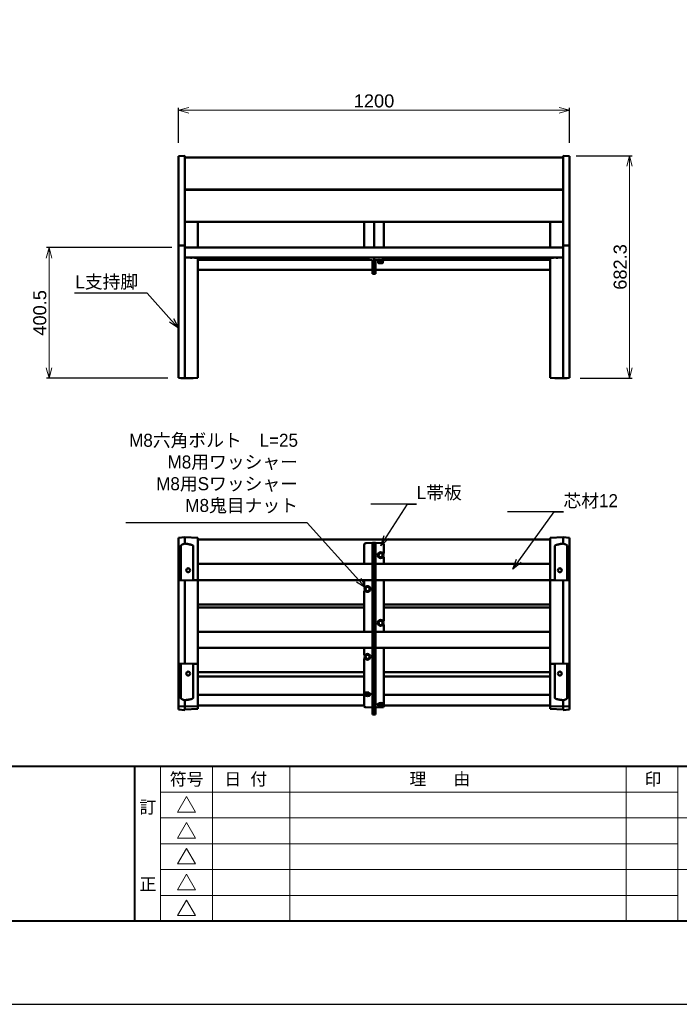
# Model space of a CAD drawing. Header units: millimetres. Extents: x 5514 to 12234, y -691 to 4061.
# Tile 2 of 8: x 7789 to 9812, y -691 to 2330. Entities that reach past the tile are written whole.
import ezdxf
from ezdxf import colors
from ezdxf.entities.mleader import LeaderData, LeaderLine
from ezdxf.math import Vec2, Vec3

# ---------------------------------------------------------------- set-up
doc = ezdxf.new("R2010")
doc.units = ezdxf.units.MM
doc.layers.get('Defpoints').update_dxf_attribs({"color": 2})
doc.layers.add('MD_可視_0', color=7, linetype='Continuous', lineweight=50)
doc.layers.add('寸法', color=7, linetype='Continuous', lineweight=13)
doc.layers.add('図枠', color=7, linetype='Continuous')
doc.styles.get("Standard").update_dxf_attribs({"font": 'arial.ttf'})
doc.styles.add('Ｐゴシック', font='MS PGothic.ttf')
doc.dimstyles.new('寸法', dxfattribs={"dimtxt": 2.5, "dimasz": 2, "dimexe": 0.5, "dimexo": 2.5, "dimgap": 0.5, "dimtad": 1, "dimdec": 1, "dimdsep": 46, "dimtxsty": 'Standard', "dimblk": 'OPEN30', "dimcen": 2.5, "dimclrd": 256, "dimclrt": 256, "dimadec": 0, "dimazin": 0, "dimtfac": 1, "dimtdec": 1, "dimtmove": 0, "dimatfit": 0, "dimldrblk": 'OPEN30', "dimfxl": 1, "dimlwd": -1, "dimarcsym": 0})

# ---------------------------------------------------------------- blocks, each defined once
blk = doc.blocks.new('CustomObjectsInViewport4_0')
at = {"layer": 'MD_可視_0', "extrusion": (0, 1, 0)}
for p, q in [((8276, 1912.1), (8296, 1912.8)), ((8276, 1905.2), (8276, 1912.1)), ((8276, 1905.2), (8276, 1643.9)), ((8296, 1905.4), (8296, 1912.8)), ((9456, 1907.5), (8296, 1907.5)), ((8296, 1905.4), (8296, 1644.1)), ((9456, 1905.4), (9456, 1912.8)), ((9476, 1912.1), (9456, 1912.8)), ((9456, 1905.4), (9456, 1644.1)), ((9476, 1905.2), (9476, 1912.1)), ((9476, 1905.2), (9476, 1643.9)), ((9456, 1809), (8296, 1809)), ((9456, 1808.6), (8296, 1808.6)), ((8336, 1808.6), (8336, 1809)), ((8846, 1809), (8846, 1808.6)), ((8876, 1808.6), (8876, 1809)), ((8906, 1809), (8906, 1808.6)), ((9416, 1808.6), (9416, 1809)), ((9456, 1710.1), (8296, 1710.1)), ((8336, 1631), (8336, 1710.1)), ((8846, 1710.1), (8846, 1631)), ((8876, 1631), (8876, 1710.1)), ((8906, 1710.1), (8906, 1631)), ((9416, 1631), (9416, 1710.1)), ((8276, 1643.9), (8276, 1637)), ((8296, 1637.7), (8276, 1637)), ((8276, 1627), (8276, 1637)), ((8296, 1644.1), (8296, 1637.7)), ((8296, 1637.7), (8296, 1627.7)), ((9456, 1644.1), (9456, 1637.7)), ((9456, 1637.7), (9476, 1637)), ((9456, 1637.7), (9456, 1627.7)), ((9476, 1643.9), (9476, 1637)), ((9476, 1627), (9476, 1637)), ((8276, 1627), (8276, 1256)), ((9456, 1631), (8296, 1631)), ((8296, 1627.7), (8296, 1256)), ((9456, 1627.7), (9456, 1256)), ((9476, 1627), (9476, 1256)), ((8296, 1601), (9456, 1601)), ((8336, 1599.3), (8296, 1600.6)), ((8317, 1599.9), (8317, 1601)), ((8325, 1599.6), (8325, 1601)), ((8336, 1599.3), (8336, 1601)), ((8336, 1599.3), (8336, 1589.3)), ((8336, 1599.3), (8336, 1599.3)), ((8861.7, 1593), (8336, 1593)), ((8336, 1256), (8336, 1589.3)), ((8846, 1601), (8846, 1600)), ((8846, 1600), (8850.8, 1600.1)), ((8846, 1600), (8846, 1593.5)), ((8850.8, 1593.4), (8846, 1593.5)), ((8876, 1601), (8850.8, 1600.1)), ((8871, 1592.7), (8850.8, 1593.4)), ((8852, 1600.2), (8852, 1601)), ((8852, 1593), (8852, 1593.3)), ((8860, 1600.4), (8860, 1601)), ((8860, 1593), (8860, 1593.1)), ((8871, 1592.7), (8871, 1573.7)), ((8871, 1568.7), (8871, 1573.7)), ((8876, 1601), (8876, 1573.5)), ((8876, 1601), (8901.2, 1600.1)), ((8876, 1568.5), (8876, 1573.5)), ((8881, 1592.7), (8901.2, 1593.4)), ((8881, 1592.7), (8881, 1573.7)), ((8881, 1573.7), (8881, 1568.7)), ((8887, 1591), (8887, 1592.6)), ((8905, 1592.6), (8887, 1592.6)), ((8905, 1591), (8887, 1591)), ((8888.3, 1589), (8888.3, 1591)), ((8903.7, 1589), (8888.3, 1589)), ((8888.5, 1589), (8888.5, 1584.4)), ((8889.5, 1583.7), (8888.5, 1584.4)), ((8892.2, 1584.4), (8888.5, 1584.4)), ((8892.2, 1584.4), (8888.5, 1584.4)), ((8889.5, 1583.7), (8892.7, 1583.7)), ((8892, 1593), (8890.3, 1593)), ((8892, 1600.4), (8892, 1601)), ((8892, 1592.6), (8892, 1593.1)), ((8892.2, 1589), (8892.2, 1584.4)), ((8892.7, 1583.7), (8892.2, 1584.4)), ((8899.7, 1584.4), (8892.2, 1584.4)), ((8899.7, 1584.4), (8892.2, 1584.4)), ((8892.7, 1583.7), (8899.2, 1583.7)), ((8899.2, 1583.7), (8899.7, 1584.4)), ((8899.2, 1583.7), (8902.5, 1583.7)), ((8899.7, 1589), (8899.7, 1584.4)), ((8903.5, 1584.4), (8899.7, 1584.4)), ((8903.5, 1584.4), (8899.7, 1584.4)), ((8900, 1600.2), (8900, 1601)), ((8900, 1592.6), (8900, 1593.3)), ((9416, 1593), (8900, 1593)), ((8901.2, 1600.1), (8906, 1600)), ((8906, 1593.5), (8901.2, 1593.4)), ((8902.5, 1583.7), (8903.5, 1584.4)), ((8903.5, 1589), (8903.5, 1584.4)), ((8903.7, 1589), (8903.7, 1591)), ((8905, 1591), (8905, 1592.6)), ((8906, 1600), (8906, 1601)), ((8906, 1593.5), (8906, 1600)), ((9416, 1599.3), (9416, 1601)), ((9416, 1599.3), (9456, 1600.6)), ((9416, 1599.3), (9416, 1589.3)), ((9416, 1599.3), (9416, 1599.3)), ((9416, 1256), (9416, 1589.3)), ((9427, 1599.6), (9427, 1601)), ((9435, 1599.9), (9435, 1601)), ((8871, 1563), (8336, 1563)), ((8871, 1568.7), (8876, 1568.5)), ((8871, 1568.7), (8871, 1563.7)), ((8871, 1563.7), (8871, 1555.7)), ((8871, 1550.7), (8871, 1555.7)), ((8871, 1550.7), (8876, 1550.5)), ((8876, 1568.5), (8881, 1568.7)), ((8876, 1563.4), (8876, 1568.5)), ((8876, 1563.5), (8876, 1555.5)), ((8876, 1550.5), (8876, 1555.5)), ((8876, 1550.5), (8881, 1550.7)), ((8881, 1563.7), (8881, 1568.7)), ((8881, 1563.7), (8881, 1555.7)), ((9416, 1563), (8881, 1563)), ((8881, 1555.7), (8881, 1550.7)), ((8276, 1256), (8276, 1231)), ((8296, 1230.5), (8296, 1256)), ((8336, 1231), (8336, 1256)), ((9416, 1231), (9416, 1256)), ((9456, 1230.5), (9456, 1256)), ((9476, 1256), (9476, 1231)), ((8283.5, 1230.5), (8276, 1231)), ((8336, 1231), (8321, 1230.5)), ((9416, 1231), (9431, 1230.5)), ((9468.5, 1230.5), (9476, 1231))]:
    blk.add_line(p, q, dxfattribs=at)
at = {"layer": 'MD_可視_0'}
for points in [[(8317, 1599.9), (8312.7, 1600.1), (8308.1, 1600.2), (8300.9, 1600.5), (8298.4, 1600.6), (8296, 1600.7)], [(9435, 1599.9), (9439.3, 1600.1), (9443.9, 1600.2), (9451, 1600.5), (9453.5, 1600.6), (9456, 1600.7)]]:
    blk.add_open_spline(points, degree=3, knots=[8160.395978, 8160.395978, 8160.395978, 8160.395978, 8173.069614, 8173.069614, 8179.883425, 8179.883425, 8179.883425, 8179.883425], dxfattribs=at)
for points in [[(8336, 1599.3), (8332.3, 1599.4), (8328.6, 1599.5), (8325, 1599.6)], [(9416, 1599.3), (9419.7, 1599.4), (9423.4, 1599.5), (9427, 1599.6)]]:
    blk.add_open_spline(points, degree=3, dxfattribs=at)
for points, weights in [([(8283.5, 1230.5), (8283.5, 1230.5), (8296, 1230.5)], [1.01713546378, 1.01713546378, 1]), ([(8296, 1230.5), (8321, 1230.5), (8321, 1230.5)], [1, 1.00851477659, 1]), ([(9456, 1230.5), (9431, 1230.5), (9431, 1230.5)], [1, 1.00851477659, 1]), ([(9468.5, 1230.5), (9468.5, 1230.5), (9456, 1230.5)], [1.01713546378, 1.01713546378, 1])]:
    blk.add_rational_spline(points, weights, degree=2, dxfattribs=at)
blk = doc.blocks.new('CustomObjectsInViewport10_0')
at = {"layer": 'MD_可視_0', "extrusion": (0, 2.967e-13, -1)}
for p, q in [((8296, 742.2), (8276, 740.8)), ((8276, 740.8), (8276, 715.8)), ((8296, 722.6), (8296, 742.2)), ((8336, 740.8), (8296, 742.2)), ((8336, 715.8), (8336, 740.8)), ((9416, 734.8), (8336, 734.8)), ((9416, 740.8), (9456, 742.2)), ((9416, 715.8), (9416, 740.8)), ((9456, 722.6), (9456, 742.2)), ((9456, 742.2), (9476, 740.8)), ((9476, 740.8), (9476, 715.8)), ((8276, 610.8), (8276, 715.8)), ((8283.5, 610.3), (8283.5, 715.8)), ((8296, 722.6), (8296, 722.6)), ((8321, 715.8), (8321, 610.3)), ((8336, 715.8), (8336, 610.8)), ((8846, 719), (8846, 660.3)), ((8871, 724.7), (8850.8, 724)), ((8876, 724.8), (8871, 724.7)), ((8871, 719.7), (8871, 724.7)), ((8871, 719.7), (8871, 677.2)), ((8881, 724.7), (8876, 724.8)), ((8876, 724.8), (8876, 719.8)), ((8876, 719.9), (8876, 677.3)), ((8881, 724.7), (8901.2, 724)), ((8881, 724.7), (8881, 719.7)), ((8881, 719.7), (8881, 677.2)), ((8906, 719), (8906, 692.7)), ((9416, 715.8), (9416, 610.8)), ((9431, 715.8), (9431, 610.3)), ((9456, 722.6), (9456, 722.6)), ((9468.5, 610.3), (9468.5, 715.8)), ((9476, 610.8), (9476, 715.8)), ((8871, 677.2), (8871, 672.2)), ((8876, 672.3), (8871, 672.2)), ((8871, 667.2), (8871, 672.2)), ((8871, 667.2), (8871, 603.5)), ((8876, 677.4), (8876, 672.3)), ((8881, 672.2), (8876, 672.3)), ((8876, 672.3), (8876, 667.3)), ((8876, 667.4), (8876, 603.3)), ((8881, 672.2), (8881, 677.2)), ((8881, 672.2), (8881, 667.2)), ((8881, 667.2), (8881, 603.5)), ((8892.2, 693.8), (8888.5, 687.3)), ((8889.5, 687.3), (8888.5, 687.3)), ((8888.5, 687.3), (8892.2, 680.8)), ((8892.7, 693), (8892.2, 693.8)), ((8895.9, 693.8), (8892.2, 693.8)), ((8892.2, 693.8), (8892.2, 693.8)), ((8899.7, 693.8), (8892.2, 693.8)), ((8892.7, 681.7), (8892.2, 680.8)), ((8892.2, 680.8), (8899.7, 680.8)), ((8899.7, 693.8), (8896, 693.8)), ((8899.2, 693), (8899.7, 693.8)), ((8899.2, 681.7), (8899.7, 680.8)), ((8901.6, 690.6), (8899.7, 693.8)), ((8903.5, 687.3), (8899.7, 693.8)), ((8899.7, 680.8), (8903.5, 687.3)), ((8903.5, 687.3), (8901.6, 690.6)), ((8902.2, 685.2), (8903.1, 684.4)), ((8903.2, 684.7), (8902.4, 685.5)), ((8902.5, 687.3), (8903.5, 687.3)), ((8903.3, 692.6), (8906, 692.7)), ((8906, 682), (8903.3, 682.1)), ((8903.5, 687.3), (8903.5, 687.3)), ((8906, 682), (8906, 660.3)), ((8871, 660.3), (8336, 660.3)), ((9416, 660.3), (8881, 660.3)), ((8276, 610.8), (8283.5, 610.3)), ((8276, 353.7), (8276, 610.8)), ((8296, 609.4), (8283.5, 610.3)), ((8321, 610.3), (8296, 609.5)), ((8296, 609.5), (8296, 609.4)), ((8296, 355.1), (8296, 609.4)), ((8321, 610.3), (8336, 610.8)), ((8336, 610.8), (8336, 353.7)), ((8871, 610.3), (8336, 610.3)), ((8846, 610.3), (8846, 588.7)), ((9416, 610.3), (8881, 610.3)), ((8906, 610.3), (8906, 484.7)), ((9431, 610.3), (9416, 610.8)), ((9416, 610.8), (9416, 353.7)), ((9431, 610.3), (9456, 609.5)), ((9456, 609.4), (9468.5, 610.3)), ((9456, 609.5), (9456, 609.4)), ((9456, 355.1), (9456, 609.4)), ((9476, 610.8), (9468.5, 610.3)), ((9476, 353.7), (9476, 610.8)), ((8846, 588.7), (8848.7, 588.6)), ((8848.7, 578.1), (8846, 578)), ((8846, 578), (8846, 452.3)), ((8852.2, 589.8), (8848.5, 583.3)), ((8849.5, 583.3), (8848.5, 583.3)), ((8848.5, 583.3), (8852.2, 576.8)), ((8852.7, 589), (8852.2, 589.8)), ((8855.9, 589.8), (8852.2, 589.8)), ((8852.2, 589.8), (8852.2, 589.8)), ((8859.7, 589.8), (8852.2, 589.8)), ((8852.7, 577.7), (8852.2, 576.8)), ((8852.2, 576.8), (8859.7, 576.8)), ((8859.7, 589.8), (8856, 589.8)), ((8859.2, 589), (8859.7, 589.8)), ((8859.2, 577.7), (8859.7, 576.8)), ((8861.6, 586.6), (8859.7, 589.8)), ((8863.5, 583.3), (8859.7, 589.8)), ((8859.7, 576.8), (8863.5, 583.3)), ((8863.5, 583.3), (8861.6, 586.6)), ((8862.2, 581.2), (8863.1, 580.4)), ((8863.2, 580.7), (8862.4, 581.5)), ((8862.5, 583.3), (8863.5, 583.3)), ((8863.5, 583.3), (8863.5, 583.3)), ((8871, 598.5), (8871, 603.5)), ((8871, 598.5), (8876, 598.3)), ((8871, 598.5), (8871, 593.5)), ((8871, 593.5), (8871, 469.2)), ((8876, 598.3), (8876, 603.4)), ((8876, 598.3), (8881, 598.5)), ((8876, 593.3), (8876, 598.3)), ((8876, 593.4), (8876, 469.3)), ((8881, 603.5), (8881, 598.5)), ((8881, 593.5), (8881, 598.5)), ((8881, 593.5), (8881, 469.2)), ((8336, 535.8), (8846, 535.8)), ((8846, 526.8), (8336, 526.8)), ((8906, 535.8), (9416, 535.8)), ((9416, 526.8), (8906, 526.8)), ((8892.2, 485.8), (8888.5, 479.3)), ((8892.7, 485), (8892.2, 485.8)), ((8895.9, 485.8), (8892.2, 485.8)), ((8892.2, 485.8), (8892.2, 485.8)), ((8899.7, 485.8), (8892.2, 485.8)), ((8899.7, 485.8), (8896, 485.8)), ((8899.2, 485), (8899.7, 485.8)), ((8901.6, 482.6), (8899.7, 485.8)), ((8903.5, 479.3), (8899.7, 485.8)), ((8903.3, 484.6), (8906, 484.7)), ((8871, 469.2), (8871, 464.2)), ((8876, 464.3), (8871, 464.2)), ((8871, 459.2), (8871, 464.2)), ((8871, 459.2), (8871, 395.5)), ((8876, 464.3), (8876, 469.3)), ((8881, 464.2), (8876, 464.3)), ((8876, 464.3), (8876, 459.3)), ((8876, 459.4), (8876, 395.3)), ((8881, 464.2), (8881, 469.2)), ((8881, 464.2), (8881, 459.2)), ((8881, 459.2), (8881, 395.5)), ((8889.5, 479.3), (8888.5, 479.3)), ((8888.5, 479.3), (8892.2, 472.8)), ((8892.7, 473.7), (8892.2, 472.8)), ((8892.2, 472.8), (8899.7, 472.8)), ((8899.2, 473.7), (8899.7, 472.8)), ((8899.7, 472.8), (8903.5, 479.3)), ((8903.5, 479.3), (8901.6, 482.6)), ((8902.2, 477.2), (8903.1, 476.4)), ((8903.2, 476.7), (8902.4, 477.5)), ((8902.5, 479.3), (8903.5, 479.3)), ((8906, 474), (8903.3, 474.1)), ((8903.5, 479.3), (8903.5, 479.3)), ((8906, 474), (8906, 452.3)), ((8871, 452.3), (8336, 452.3)), ((9416, 452.3), (8881, 452.3)), ((8871, 402.3), (8336, 402.3)), ((8846, 402.3), (8846, 380.7)), ((8871, 390.5), (8871, 395.5)), ((8876, 390.3), (8876, 395.4)), ((9416, 402.3), (8881, 402.3)), ((8881, 395.5), (8881, 390.5)), ((8906, 402.3), (8906, 318.6)), ((8846, 380.7), (8848.7, 380.6)), ((8848.7, 370.1), (8846, 370)), ((8846, 370), (8846, 318.6)), ((8852.2, 381.8), (8848.5, 375.3)), ((8849.5, 375.3), (8848.5, 375.3)), ((8848.5, 375.3), (8852.2, 368.8)), ((8852.7, 381), (8852.2, 381.8)), ((8855.9, 381.8), (8852.2, 381.8)), ((8852.2, 381.8), (8852.2, 381.8)), ((8859.7, 381.8), (8852.2, 381.8)), ((8852.7, 369.7), (8852.2, 368.8)), ((8852.2, 368.8), (8859.7, 368.8)), ((8859.7, 381.8), (8856, 381.8)), ((8859.2, 381), (8859.7, 381.8)), ((8859.2, 369.7), (8859.7, 368.8)), ((8861.6, 378.6), (8859.7, 381.8)), ((8863.5, 375.3), (8859.7, 381.8)), ((8859.7, 368.8), (8863.5, 375.3)), ((8863.5, 375.3), (8861.6, 378.6)), ((8862.2, 373.2), (8863.1, 372.4)), ((8863.2, 372.7), (8862.4, 373.5)), ((8862.5, 375.3), (8863.5, 375.3)), ((8863.5, 375.3), (8863.5, 375.3)), ((8871, 390.5), (8876, 390.3)), ((8871, 390.5), (8871, 385.5)), ((8871, 385.5), (8871, 300.5)), ((8876, 390.3), (8881, 390.5)), ((8876, 385.3), (8876, 390.3)), ((8876, 385.4), (8876, 300.4)), ((8881, 385.5), (8881, 390.5)), ((8881, 385.5), (8881, 300.5)), ((8283.5, 354.2), (8276, 353.7)), ((8276, 248.7), (8276, 353.7)), ((8283.5, 354.2), (8296, 355.1)), ((8283.5, 248.7), (8283.5, 354.2)), ((8296, 355.1), (8296, 355.1)), ((8296, 355.1), (8321, 354.2)), ((8336, 353.7), (8321, 354.2)), ((8321, 354.2), (8321, 248.7)), ((8336, 353.7), (8336, 248.7)), ((9416, 353.7), (9431, 354.2)), ((9416, 353.7), (9416, 248.7)), ((9456, 355.1), (9431, 354.2)), ((9431, 354.2), (9431, 248.7)), ((9456, 355.1), (9456, 355.1)), ((9468.5, 354.2), (9456, 355.1)), ((9468.5, 354.2), (9476, 353.7)), ((9468.5, 248.7), (9468.5, 354.2)), ((9476, 248.7), (9476, 353.7)), ((8336, 327.8), (8846, 327.8)), ((8336, 315), (8846, 315)), ((8846, 313.8), (8846, 318.6)), ((8846, 313.8), (8846, 265.1)), ((8906, 327.8), (9416, 327.8)), ((8906, 318.6), (8906, 313.8)), ((8906, 315), (9416, 315)), ((8906, 313.8), (8906, 233)), ((8871, 295.7), (8871, 300.5)), ((8871, 295.7), (8871, 198.4)), ((8876, 300.4), (8876, 295.6)), ((8876, 295.6), (8876, 198.2)), ((8881, 300.5), (8881, 295.7)), ((8881, 295.7), (8881, 198.4)), ((8276, 248.7), (8276, 223.7)), ((8296, 242), (8296, 241.9)), ((8296, 222.3), (8296, 241.9)), ((8846, 258.1), (8336, 258.1)), ((8336, 223.7), (8336, 248.7)), ((8846, 265.1), (8849.6, 265)), ((8846, 261.8), (8846, 265.1)), ((8846, 261.8), (8846, 222.3)), ((8847, 261.8), (8846, 261.8)), ((8847, 263), (8847, 261.5)), ((8848.3, 261.5), (8848.3, 259.6)), ((8848.5, 259.6), (8852.2, 261.6)), ((8848.5, 259.6), (8848.5, 257.4)), ((8848.5, 257.4), (8852.2, 259.4)), ((8849.5, 256.8), (8848.5, 257.4)), ((8852.2, 261.6), (8852.2, 259.4)), ((8852.2, 261.6), (8859.7, 261.6)), ((8852.7, 258.5), (8852.2, 259.4)), ((8852.2, 259.4), (8859.7, 259.4)), ((8859.2, 258.5), (8859.7, 259.4)), ((8859.7, 261.6), (8859.7, 259.4)), ((8859.7, 261.6), (8863.5, 259.6)), ((8859.7, 259.4), (8861.6, 258.4)), ((8859.7, 259.4), (8859.7, 259.4)), ((8861.6, 258.4), (8863.5, 257.4)), ((8862.2, 260.3), (8863.1, 260.5)), ((8863.2, 260.4), (8862.4, 260.2)), ((8862.5, 256.8), (8863.5, 257.4)), ((8863.1, 260.5), (8863.1, 262.4)), ((8863.1, 262.3), (8863.2, 262.3)), ((8863.2, 262.3), (8863.2, 260.4)), ((8863.5, 259.6), (8863.5, 257.4)), ((8863.5, 257.4), (8863.5, 257.4)), ((8863.5, 257.4), (8863.5, 257.4)), ((8863.7, 261.5), (8863.7, 259.6)), ((8865, 262.9), (8865, 261.5)), ((9416, 258.1), (8906, 258.1)), ((9416, 223.7), (9416, 248.7)), ((9456, 242), (9456, 241.9)), ((9456, 222.3), (9456, 241.9)), ((9476, 248.7), (9476, 223.7)), ((8276, 223.7), (8296, 222.3)), ((8276, 223.7), (8276, 213.9)), ((8276, 213.4), (8276, 213.9)), ((8276, 213.4), (8296, 211.9)), ((8336, 223.7), (8296, 222.3)), ((8296, 212.4), (8296, 222.3)), ((8336, 215.5), (8296, 213.7)), ((8296, 212.4), (8296, 211.9)), ((8846, 226), (8336, 226)), ((8336, 215.5), (8336, 223.7)), ((8871, 219.7), (8850.8, 220.6)), ((8881, 219.7), (8901.2, 220.6)), ((8887, 230.7), (8887, 229.4)), ((8888.3, 229.4), (8888.3, 227.5)), ((8888.5, 227.5), (8892.2, 229.5)), ((8888.5, 227.5), (8888.5, 225.3)), ((8888.5, 225.3), (8892.2, 227.3)), ((8889.5, 224.6), (8888.5, 225.3)), ((8892.2, 229.5), (8892.2, 227.3)), ((8892.2, 229.5), (8899.7, 229.5)), ((8892.7, 226.4), (8892.2, 227.3)), ((8892.2, 227.3), (8899.7, 227.3)), ((8899.2, 226.4), (8899.7, 227.3)), ((8899.7, 229.5), (8899.7, 227.3)), ((8899.7, 229.5), (8903.5, 227.5)), ((8899.7, 227.3), (8901.6, 226.3)), ((8899.7, 227.3), (8899.7, 227.3)), ((8901.6, 226.3), (8903.5, 225.3)), ((8902.2, 228.1), (8903.1, 228.4)), ((8902.4, 232.8), (8906, 233)), ((8903.2, 228.3), (8902.4, 228)), ((8902.5, 224.6), (8903.5, 225.3)), ((8903.1, 228.4), (8903.1, 230.3)), ((8903.1, 230.1), (8903.2, 230.2)), ((8903.2, 230.2), (8903.2, 228.3)), ((8903.5, 227.5), (8903.5, 225.3)), ((8903.5, 225.3), (8903.5, 225.3)), ((8903.5, 225.3), (8903.5, 225.3)), ((8903.7, 229.4), (8903.7, 227.5)), ((8905, 230.9), (8905, 229.4)), ((8906, 229.7), (8905, 229.7)), ((8906, 233), (8906, 229.7)), ((8906, 229.7), (8906, 222.3)), ((9416, 226), (8906, 226)), ((9416, 223.7), (9456, 222.3)), ((9416, 215.5), (9416, 223.7)), ((9416, 215.5), (9456, 213.7)), ((9476, 223.7), (9456, 222.3)), ((9456, 212.4), (9456, 222.3)), ((9456, 211.9), (9476, 213.4)), ((9456, 212.4), (9456, 211.9)), ((9476, 223.7), (9476, 213.9)), ((9476, 213.4), (9476, 213.9)), ((8871, 198.2), (8871, 198.4)), ((8876, 198), (8871, 198.2)), ((8876, 198), (8881, 198.2)), ((8876, 198.2), (8876, 198)), ((8881, 198.4), (8881, 198.2))]:
    blk.add_line(p, q, dxfattribs=at)
for centre, radius in [((-8896, 687.3), 9), ((-9446, 640.8), 6), ((-8856, 583.3), 9), ((-8896, 479.3), 9), ((-8856, 375.3), 9), ((-9446, 323.7), 6)]:
    blk.add_circle(centre, radius, dxfattribs=at)
at = {"layer": 'MD_可視_0'}
for centre in [(8306, 640.8), (8306, 323.7)]:
    blk.add_circle(centre, 6, dxfattribs=at)
at = {"layer": 'MD_可視_0', "extrusion": (0, 2.967e-13, -1)}
for centre in [(-8896, 687.3), (-8856, 583.3), (-8896, 479.3), (-8856, 375.3)]:
    blk.add_arc(centre, 7.7, 202.8822, 200.0121, dxfattribs=at)
at = {"layer": 'MD_可視_0'}
for centre, start, end in [((8896, 687.3), 120, 180), ((8896, 687.3), 180, 240), ((8896, 687.3), 60, 120), ((8896, 687.3), 240, 300), ((8896, 687.3), 0, 60), ((8896, 687.3), 300, 0), ((8856, 583.3), 120, 180), ((8856, 583.3), 180, 240), ((8856, 583.3), 60, 120), ((8856, 583.3), 240, 300), ((8856, 583.3), 0, 60), ((8856, 583.3), 300, 0), ((8896, 479.3), 120, 180), ((8896, 479.3), 60, 120), ((8896, 479.3), 0, 60), ((8896, 479.3), 180, 240), ((8896, 479.3), 240, 300), ((8896, 479.3), 300, 0), ((8856, 375.3), 120, 180), ((8856, 375.3), 180, 240), ((8856, 375.3), 60, 120), ((8856, 375.3), 240, 300), ((8856, 375.3), 0, 60), ((8856, 375.3), 300, 0)]:
    blk.add_arc(centre, 6.5, start, end, dxfattribs=at)
at = {"layer": 'MD_可視_0', "extrusion": (0, 0, -1)}
for centre, major_axis, ratio, start_param, end_param in [((8851, 719), (0, 5), 1, -1.570796, -0.034907), ((8901, 719), (0, -5), 1, 3.176499, 4.712389), ((8856, 256.8), (6.5, 0), 0.309017, 3.141593, 4.18879), ((8856, 256.8), (6.5, 0), 0.309017, 2.094395, 3.141593), ((8856, 256.8), (6.5, 0), 0.309017, 4.18879, 5.235988), ((8856, 256.8), (6.5, 0), 0.309017, 1.047198, 2.094395), ((8856, 256.8), (6.5, 0), 0.309017, 5.235988, 6.283185), ((8856, 256.8), (6.5, 0), 0.309017, 0, 1.047198), ((8896, 224.6), (6.5, 0), 0.309017, 3.141593, 4.18879), ((8896, 224.6), (6.5, 0), 0.309017, 2.094395, 3.141593), ((8896, 224.6), (6.5, 0), 0.309017, 4.18879, 5.235988), ((8896, 224.6), (6.5, 0), 0.309017, 1.047198, 2.094395), ((8896, 224.6), (6.5, 0), 0.309017, 5.235988, 6.283185), ((8896, 224.6), (6.5, 0), 0.309017, 0, 1.047198)]:
    blk.add_ellipse(centre, major_axis=major_axis, ratio=ratio, start_param=start_param, end_param=end_param, dxfattribs=at)
at = {"layer": 'MD_可視_0'}
for centre, major_axis, start_param, end_param in [((8856, 261.5), (-9, 0), 2.597419, 6.827359), ((8856, 263), (-9, 0), 4.298103, 6.283185), ((8856, 259.6), (-7.7, 0), 3.540963, 6.508395), ((8856, 261.5), (-7.7, 0), 3.540963, 6.283185), ((8856, 261.5), (-7.7, 0), 3.141593, 3.490869), ((8856, 259.6), (-7.7, 0), 2.916383, 3.490869), ((8896, 229.4), (-9, 0), 2.597419, 6.827359), ((8896, 227.5), (-7.7, 0), 3.540963, 6.508395), ((8896, 229.4), (-7.7, 0), 3.540963, 6.283185), ((8896, 230.9), (-9, 0), 3.141593, 5.126675), ((8896, 229.4), (-7.7, 0), 3.141593, 3.490869), ((8896, 227.5), (-7.7, 0), 2.916383, 3.490869)]:
    blk.add_ellipse(centre, major_axis=major_axis, ratio=0.309017, start_param=start_param, end_param=end_param, dxfattribs=at)
at = {"layer": 'MD_可視_0', "extrusion": (0, 1e-16, -1)}
for centre, major_axis, start_param, end_param in [((8851, 222.1), (-5, 0.18), 4.735965, 6.271855), ((8901, 222.1), (5, 0.18), 0.011331, 1.54722)]:
    blk.add_ellipse(centre, major_axis=major_axis, ratio=0.308641, start_param=start_param, end_param=end_param, dxfattribs=at)
at = {"layer": 'MD_可視_0'}
for points, weights in [([(8283.5, 715.8), (8283.5, 719.2), (8296, 722.6)], [1.01713546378, 1.01713546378, 1]), ([(8296, 722.6), (8321, 719.2), (8321, 715.8)], [1, 1.00851477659, 1]), ([(9456, 722.6), (9431, 719.2), (9431, 715.8)], [1, 1.00851477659, 1]), ([(9468.5, 715.8), (9468.5, 719.2), (9456, 722.6)], [1.01713546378, 1.01713546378, 1]), ([(8296, 241.9), (8283.5, 245.4), (8283.5, 248.7)], [1, 1.01713546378, 1.01713546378]), ([(8321, 248.7), (8321, 245.4), (8296, 242)], [1, 1.00851477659, 1]), ([(9431, 248.7), (9431, 245.4), (9456, 242)], [1, 1.00851477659, 1]), ([(9456, 241.9), (9468.5, 245.4), (9468.5, 248.7)], [1, 1.01713546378, 1.01713546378])]:
    blk.add_rational_spline(points, weights, degree=2, dxfattribs=at)
for points in [[(8849.6, 256.4), (8849.4, 256.7), (8849.2, 256.9), (8848.8, 257.2), (8848.7, 257.2), (8848.7, 257.3)], [(8889.6, 224.2), (8889.4, 224.5), (8889.2, 224.8), (8888.8, 225), (8888.7, 225.1), (8888.7, 225.2)]]:
    blk.add_open_spline(points, degree=3, knots=[0, 0, 0, 0, 0.1281838, 0.1281838, 0.1677426, 0.1677426, 0.1677426, 0.1677426], dxfattribs=at)
for points in [[(8863.3, 257.3), (8862.9, 257.1), (8862.6, 256.7), (8862.4, 256.4)], [(8903.3, 225.2), (8902.9, 224.9), (8902.6, 224.6), (8902.4, 224.2)]]:
    blk.add_open_spline(points, degree=3, dxfattribs=at)
blk = doc.blocks.new('_Open30')
at = {"color": 0, "linetype": 'ByBlock', "lineweight": -2}
for p, q in [((-1, 0.268), (0, 0)), ((0, 0), (-1, -0.268)), ((0, 0), (-1, 0))]:
    blk.add_line(p, q, dxfattribs=at)
blk = doc.blocks.new('*D23')
at = {"layer": 'Defpoints', "color": 0, "transparency": 16777216}
for p in [(9476, 2052.4), (8276, 1912.1), (9476, 1912.1)]:
    blk.add_point(p, dxfattribs=at)
at = {"layer": '寸法', "color": 0, "lineweight": -2, "transparency": 16777216}
for p, q in [((8276, 1952.1), (8276, 2060.4)), ((9476, 1952.1), (9476, 2060.4))]:
    blk.add_line(p, q, dxfattribs=at)
at = {"layer": '寸法', "transparency": 16777216}
blk.add_line((8308, 2052.4), (9444, 2052.4), dxfattribs=at)
at = {"layer": '寸法', "transparency": 16777216, "xscale": 32, "yscale": 32, "zscale": 32, "rotation": 180}
blk.add_blockref('_Open30', (8276, 2052.4), dxfattribs=at)
at = {"layer": '寸法', "transparency": 16777216, "xscale": 32, "yscale": 32, "zscale": 32}
blk.add_blockref('_Open30', (9476, 2052.4), dxfattribs=at)
at = {"layer": '寸法', "transparency": 16777216, "insert": (8876, 2080.9), "char_height": 40, "attachment_point": 5}
blk.add_mtext('1200', dxfattribs=at)
blk = doc.blocks.new('*D24')
at = {"layer": 'Defpoints', "color": 0, "transparency": 16777216}
for p in [(9456, 1912.8), (9468.5, 1230.5), (9659.6, 1230.5)]:
    blk.add_point(p, dxfattribs=at)
at = {"layer": '寸法', "color": 0, "lineweight": -2, "transparency": 16777216}
for p, q in [((9496, 1912.8), (9667.6, 1912.8)), ((9508.5, 1230.5), (9667.6, 1230.5))]:
    blk.add_line(p, q, dxfattribs=at)
at = {"layer": '寸法', "transparency": 16777216}
blk.add_line((9659.6, 1880.8), (9659.6, 1262.5), dxfattribs=at)
at = {"layer": '寸法', "transparency": 16777216, "xscale": 32, "yscale": 32, "zscale": 32}
for p, rotation in [((9659.6, 1912.8), 90), ((9659.6, 1230.5), 270)]:
    blk.add_blockref('_Open30', p, dxfattribs=dict(at, rotation=rotation))
at = {"layer": '寸法', "transparency": 16777216, "insert": (9631.2, 1571.6), "char_height": 40, "attachment_point": 5, "rotation": 90}
blk.add_mtext('682.3', dxfattribs=at)
blk = doc.blocks.new('*D32')
at = {"layer": 'Defpoints', "color": 0, "transparency": 16777216}
for p in [(8296, 1631), (7879.4, 1230.5), (8283.5, 1230.5)]:
    blk.add_point(p, dxfattribs=at)
at = {"layer": '寸法', "color": 0, "lineweight": -2, "transparency": 16777216}
for p, q in [((8256, 1631), (7871.4, 1631)), ((8243.5, 1230.5), (7871.4, 1230.5))]:
    blk.add_line(p, q, dxfattribs=at)
at = {"layer": '寸法', "transparency": 16777216}
blk.add_line((7879.4, 1599), (7879.4, 1262.5), dxfattribs=at)
at = {"layer": '寸法', "transparency": 16777216, "xscale": 32, "yscale": 32, "zscale": 32}
for p, rotation in [((7879.4, 1631), 90), ((7879.4, 1230.5), 270)]:
    blk.add_blockref('_Open30', p, dxfattribs=dict(at, rotation=rotation))
at = {"layer": '寸法', "transparency": 16777216, "insert": (7851, 1430.7), "char_height": 40, "attachment_point": 5, "rotation": 90}
blk.add_mtext('400.5', dxfattribs=at)

msp = doc.modelspace()

# ---------------------------------------------------------------- linework, layer by layer
at = {"layer": 'Defpoints'}
msp.add_lwpolyline([(5513.73, -691.13), (12233.73, -691.13), (12233.73, 4060.87), (5513.73, 4060.87)], close=True, dxfattribs=at)
at = {"layer": '図枠', "lineweight": 40}
for p, q in [((5862.38, 39.66), (11885.08, 39.66)), ((8142.26, -436.13), (8142.26, 39.66))]:
    msp.add_line(p, q, dxfattribs=at)
at = {"layer": '図枠', "lineweight": 20}
for p, q in [((8142.26, -436.13), (8142.26, 39.66)), ((8221.55, -436.13), (8221.55, 39.66)), ((8380.15, -436.13), (8380.15, 39.66)), ((8618.04, -436.13), (8618.04, 39.66)), ((9648.9, -436.13), (9648.9, 39.66)), ((9807.5, -436.13), (9807.5, 39.66)), ((8221.55, -39.64), (9807.5, -39.64)), ((8300.85, -53.91), (8273.4, -101.53)), ((8328.3, -101.53), (8300.85, -53.91)), ((8221.55, -118.94), (11885.08, -118.94)), ((8273.4, -101.53), (8328.3, -101.53)), ((8300.85, -133.21), (8273.4, -180.83)), ((8328.3, -180.83), (8300.85, -133.21)), ((8273.4, -180.83), (8328.3, -180.83)), ((8221.55, -198.23), (9807.5, -198.23)), ((8300.85, -212.51), (8273.4, -260.12)), ((8328.3, -260.12), (8300.85, -212.51)), ((8273.4, -260.12), (8328.3, -260.12)), ((8221.55, -277.53), (11885.08, -277.53)), ((8300.85, -291.81), (8273.4, -339.42)), ((8328.3, -339.42), (8300.85, -291.81)), ((8221.55, -356.83), (9807.5, -356.83)), ((8273.4, -339.42), (8328.3, -339.42)), ((8300.85, -371.1), (8273.4, -418.72)), ((8328.3, -418.72), (8300.85, -371.1)), ((8273.4, -418.72), (8328.3, -418.72)), ((5862.38, -436.13), (8142.26, -436.13))]:
    msp.add_line(p, q, dxfattribs=at)
at = {"layer": '図枠', "lineweight": 40, "ltscale": 300}
msp.add_line((11885.08, -436.13), (5862.38, -436.13), dxfattribs=at)
at = {"layer": '図枠', "lineweight": 40}
msp.add_lwpolyline([(5862.38, 3805.87), (11885.08, 3805.87), (11885.08, -436.13), (5862.38, -436.13)], close=True, dxfattribs=at)

# ---------------------------------------------------------------- block references
for name in ['CustomObjectsInViewport4_0', 'CustomObjectsInViewport10_0']:
    msp.add_blockref(name, (0, 0))

# ---------------------------------------------------------------- texts
at = {"layer": '図枠', "lineweight": 20, "style": 'Ｐゴシック'}
for s, height, p in [('符号', 38.063, (8249.4, -19.24)), ('日  付', 38.063, (8417.09, -18.85)), ('理      由', 38.063, (8984.58, -18.46)), ('印', 38.06, (9705.57, -19.24)), ('訂', 38.06, (8156.63, -105.19)), ('正', 38.06, (8156.63, -341.13))]:
    msp.add_text(s, height=height, dxfattribs=at).set_placement(p)

# ---------------------------------------------------------------- dimensions: what is measured, and where the dimension line sits
at = {"layer": '寸法'}
dim = msp.add_linear_dim(base=(9475.98, 2052.45), p1=(8275.98, 1912.07), p2=(9475.98, 1912.07), dimstyle='寸法', override={"dimscale": 16, "dimlfac": 1}, dxfattribs=at)
dim.commit()
dim.dimension.update_dxf_attribs({"geometry": '*D23', "text_midpoint": (8875.98, 2080.87)})
for base, p1, p2, picture, middle in [((9659.61, 1230.47), (9455.98, 1912.77), (9468.47, 1230.47), '*D24', (9631.18, 1571.62)), ((7879.41, 1230.47), (8295.98, 1631), (8283.47, 1230.47), '*D32', (7850.98, 1430.74))]:
    dim = msp.add_linear_dim(base=base, p1=p1, p2=p2, angle=90, dimstyle='寸法', override={"dimscale": 16, "dimlfac": 1}, dxfattribs=at)
    dim.commit()
    dim.dimension.update_dxf_attribs({"geometry": picture, "text_midpoint": middle})

# ---------------------------------------------------------------- leaders
ml = msp.add_multileader_mtext('Standard', dxfattribs=at)
ml.set_content('{\\fMS PGothic|b0|i0|c128|p50;L支持脚}', color=256)
ml.set_leader_properties()
ml.set_arrow_properties(name='OPEN30')
ml.build(insert=Vec2(0, 0))
ml.multileader.update_dxf_attribs({"text_left_attachment_type": 5, "text_right_attachment_type": 5, "dogleg_length": 1.75, "arrow_head_size": 32})
ctx = ml.context
ctx.base_point, ctx.char_height, ctx.arrow_head_size, ctx.landing_gap_size, ctx.plane_origin = Vec3(7956.06, 1491.12), 40, 32, 0, Vec3(7882.99, 1661.68)
ctx.left_attachment, ctx.right_attachment, ctx.text_align_type = 5, 5, 2
notes = []
notes.append((ctx, [(1, (1, 1, 0), (8180.65, 1491.12), (-1, 0), 28, [(0, [(8275.98, 1383.82)], 0, [])])]))
ctx.mtext.insert, ctx.mtext.alignment, ctx.mtext.flow_direction = Vec3(8152.65, 1546.16), 3, 5
ml = msp.add_multileader_mtext('Standard', dxfattribs=at)
ml.set_content('{\\fMS PGothic|b0|i0|c128|p50;M8六角ボルト\u3000L=25\\PM8用ワッシャー\\PM8用Sワッシャー\\PM8鬼目ナット}', color=256)
ml.set_leader_properties()
ml.set_arrow_properties(name='OPEN30')
ml.build(insert=Vec2(0, 0))
ml.multileader.update_dxf_attribs({"text_left_attachment_type": 5, "text_right_attachment_type": 5, "dogleg_length": 1.75, "arrow_head_size": 32})
ctx = ml.context
ctx.base_point, ctx.char_height, ctx.arrow_head_size, ctx.landing_gap_size, ctx.plane_origin = Vec3(8152.54, 786.59), 40, 32, 0, Vec3(7000.58, 1995.61)
ctx.left_attachment, ctx.right_attachment, ctx.text_align_type = 5, 5, 2
notes.append((ctx, [(1, (1, 1, 0), (8670.77, 786.59), (-1, 0), 28, [(0, [(8850.45, 586.76)], 0, [])])]))
ctx.mtext.insert, ctx.mtext.alignment, ctx.mtext.flow_direction = Vec3(8642.77, 1059.81), 3, 5
ml = msp.add_multileader_mtext('Standard', dxfattribs=at)
ml.set_content('{\\fMS PGothic|b0|i0|c128|p50;L帯板}', color=256)
ml.set_leader_properties()
ml.set_arrow_properties(name='OPEN30')
ml.build(insert=Vec2(0, 0))
ml.multileader.update_dxf_attribs({"text_left_attachment_type": 5, "text_right_attachment_type": 5, "dogleg_length": 1.75, "arrow_head_size": 32})
ctx = ml.context
ctx.base_point, ctx.char_height, ctx.arrow_head_size, ctx.landing_gap_size, ctx.plane_origin = Vec3(9006.76, 843.87), 40, 32, 0, Vec3(9077.55, 1046.18)
ctx.left_attachment, ctx.right_attachment = 5, 5
notes.append((ctx, [(0, (1, 1, 0), (8978.76, 843.87), (1, 0), 28, [(0, [(8897.13, 716.05)], 0, [])])]))
ctx.mtext.insert, ctx.mtext.flow_direction = Vec3(9006.76, 899.15), 5
ml = msp.add_multileader_mtext('Standard', dxfattribs=at)
ml.set_content('{\\fMS PGothic|b0|i0|c128|p50;芯材12}', color=256)
ml.set_leader_properties()
ml.set_arrow_properties(name='OPEN30')
ml.build(insert=Vec2(0, 0))
ml.multileader.update_dxf_attribs({"text_left_attachment_type": 5, "text_right_attachment_type": 5, "dogleg_length": 1.75, "arrow_head_size": 32})
ctx = ml.context
ctx.base_point, ctx.char_height, ctx.arrow_head_size, ctx.landing_gap_size, ctx.plane_origin = Vec3(9456.91, 820.04), 40, 32, 0, Vec3(9436.18, 1075.53)
ctx.left_attachment, ctx.right_attachment = 5, 5
notes.append((ctx, [(0, (1, 1, 0), (9428.91, 820.04), (1, 0), 28, [(0, [(9301.52, 643.99)], 0, [])])]))
ctx.mtext.insert, ctx.mtext.flow_direction = Vec3(9456.91, 874.4), 5
for ctx, leaders in notes:
    for number, flags, end, landing, length, lines in leaders:
        leader = LeaderData()
        leader.index, (leader.has_last_leader_line, leader.has_dogleg_vector, leader.attachment_direction) = number, flags
        leader.last_leader_point, leader.dogleg_vector, leader.dogleg_length = Vec3(end), Vec3(landing), length
        for number, points, colour, breaks in lines:
            line = LeaderLine()
            line.index, line.vertices, line.color, line.breaks = number, Vec3.list(points), colors.encode_raw_color(colour), breaks
            leader.lines.append(line)
        ctx.leaders.append(leader)

doc.saveas('drawing.dxf')
